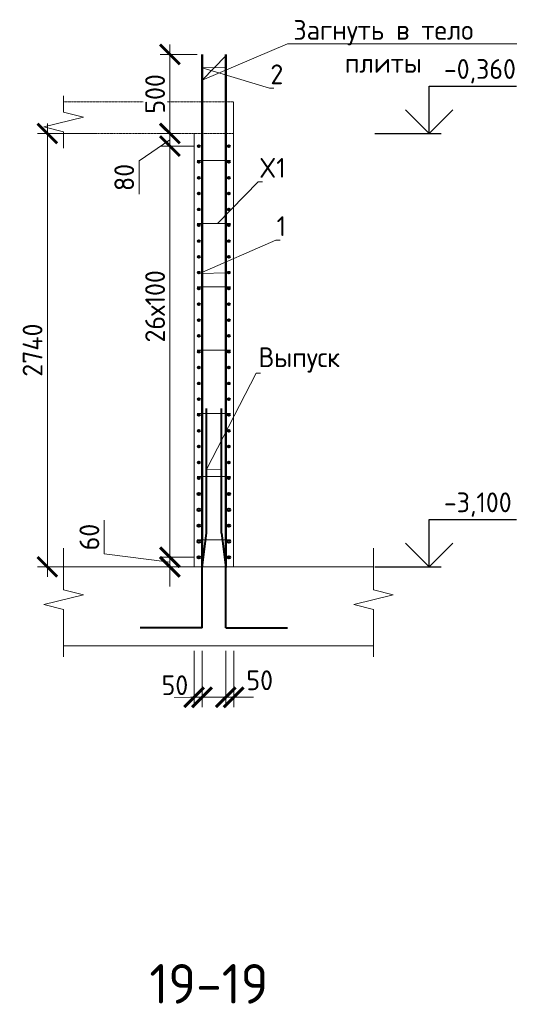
# Model space of a CAD drawing. Header units: millimetres. Extents: x 376598 to 1249954, y -318491 to -22134.
# Tile 194 of 256: x 587714 to 594028, y -63862 to -51410. Entities that reach past the tile are written whole.
import ezdxf
from ezdxf import colors
from ezdxf.entities.mleader import LeaderData, LeaderLine
from ezdxf.math import Vec2, Vec3

# ---------------------------------------------------------------- set-up
doc = ezdxf.new("R2010")
doc.units = ezdxf.units.MM
doc.linetypes.add('01 Штриховая _4 мм_', pattern=[6, 3.5, -2.5])
for name, color, linetype, lineweight in [('AF_Perekritie', 90, 'Continuous', 18), ('AF_Stena', 90, 'Continuous', 18), ('KR_Fundament', 253, 'Continuous', 18), ('Арм_шпильки', 143, 'Continuous', 18), ('Армирование', 3, 'Continuous', 40), ('АрмСтер', 2, 'Continuous', 50), ('подоснова', 151, 'Continuous', 5), ('РАЗМЕРЫ', 1, 'Continuous', 9)]:
    doc.layers.add(name, color=color, linetype=linetype, lineweight=lineweight)
doc.styles.add('GOST-2.304_Type-B', font='GOST_Common.ttf')
doc.dimstyles.new('мой 25', dxfattribs={"dimscale": 100, "dimtxt": 2.5, "dimasz": 2.5, "dimexe": 1.25, "dimexo": 0.625, "dimtad": 1, "dimdec": 0, "dimlfac": 0.5, "dimtxsty": 'GOST-2.304_Type-B', "dimblk": 'ARCHTICK', "dimcen": 2.5, "dimdle": 1.25, "dimaunit": 1, "dimadec": 1, "dimazin": 2, "dimtfac": 1, "dimtdec": 0, "dimtmove": 1, "dimatfit": 3, "dimfxl": 6, "dimfxlon": 1, "dimtfill": 1, "dimlwd": -1, "dimlwe": -1, "dimarcsym": 0})

# ---------------------------------------------------------------- blocks, each defined once
blk = doc.blocks.new('_None')
blk = doc.blocks.new('_ArchTick')
at = {"color": 0, "linetype": 'ByBlock', "const_width": 0.15}
blk.add_lwpolyline([(-0.5, -0.5), (0.5, 0.5)], dxfattribs=at)
blk = doc.blocks.new('*D2463')
at = {"layer": 'DEFPOINTS', "color": 0, "lineweight": 0, "transparency": 16777216}
for p in [(589612, -52849), (589749, -52849), (589978, -53009)]:
    blk.add_point(p, dxfattribs=at)
at = {"layer": 'РАЗМЕРЫ', "color": 0, "linetype": 'Continuous', "transparency": 16777216}
for p, q in [((589612, -53134), (589612, -52724)), ((589687, -52849), (589487, -52849)), ((589612, -52929), (589222, -53193)), ((589915, -53009), (589487, -53009)), ((589222, -53193), (589222, -53618))]:
    blk.add_line(p, q, dxfattribs=at)
at = {"layer": 'РАЗМЕРЫ', "color": 0, "transparency": 16777216, "xscale": 250, "yscale": 250, "zscale": 250}
for p, rotation in [((589612, -52849), 90), ((589612, -53009), 270)]:
    blk.add_blockref('_ArchTick', p, dxfattribs=dict(at, rotation=rotation))
at = {"layer": 'РАЗМЕРЫ', "color": 0, "lineweight": 0, "transparency": 16777216, "insert": (589035, -53405), "char_height": 250, "attachment_point": 5, "rotation": 90, "style": 'GOST-2.304_Type-B', "bg_fill": 3, "box_fill_scale": 1.1, "bg_fill_color": 256, "bg_fill_true_color": 13158600, "bg_fill_transparency": 0}
blk.add_mtext('80', dxfattribs=at)
blk = doc.blocks.new('*D2464')
at = {"layer": 'DEFPOINTS', "color": 0, "lineweight": 0, "transparency": 16777216}
for p in [(589978, -58209), (589612, -58329), (589918, -58329)]:
    blk.add_point(p, dxfattribs=at)
at = {"layer": 'РАЗМЕРЫ', "color": 0, "linetype": 'Continuous', "transparency": 16777216}
for p, q in [((588781, -58166), (588781, -57741)), ((589612, -58209), (589612, -57959)), ((589612, -58269), (588781, -58166)), ((589915, -58209), (589487, -58209)), ((589612, -58209), (589612, -58329)), ((589612, -58209), (589612, -58329)), ((589855, -58329), (589487, -58329)), ((589612, -58329), (589612, -58579))]:
    blk.add_line(p, q, dxfattribs=at)
at = {"layer": 'РАЗМЕРЫ', "color": 0, "transparency": 16777216, "xscale": 250, "yscale": 250, "zscale": 250}
for p, rotation in [((589612, -58209), 270), ((589612, -58329), 90)]:
    blk.add_blockref('_ArchTick', p, dxfattribs=dict(at, rotation=rotation))
at = {"layer": 'РАЗМЕРЫ', "color": 0, "lineweight": 0, "transparency": 16777216, "insert": (588594, -57953), "char_height": 250, "attachment_point": 5, "rotation": 90, "style": 'GOST-2.304_Type-B', "bg_fill": 3, "box_fill_scale": 1.1, "bg_fill_color": 256, "bg_fill_true_color": 13158600, "bg_fill_transparency": 0}
blk.add_mtext('60', dxfattribs=at)
blk = doc.blocks.new('*D2103')
at = {"layer": 'DEFPOINTS', "color": 0, "lineweight": 0, "transparency": 16777216}
for p in [(589612, -51849), (590019, -51849), (589487, -52849)]:
    blk.add_point(p, dxfattribs=at)
at = {"layer": 'РАЗМЕРЫ', "color": 0, "linetype": 'Continuous', "transparency": 16777216}
for p, q in [((589612, -52974), (589612, -51724)), ((589956, -51849), (589487, -51849)), ((589550, -52849), (589737, -52849))]:
    blk.add_line(p, q, dxfattribs=at)
at = {"layer": 'РАЗМЕРЫ', "color": 0, "transparency": 16777216, "xscale": 250, "yscale": 250, "zscale": 250}
for p, rotation in [((589612, -51849), 90), ((589612, -52849), 270)]:
    blk.add_blockref('_ArchTick', p, dxfattribs=dict(at, rotation=rotation))
at = {"layer": 'РАЗМЕРЫ', "color": 0, "lineweight": 0, "transparency": 16777216, "insert": (589425, -52349), "char_height": 250, "attachment_point": 5, "rotation": 90, "style": 'GOST-2.304_Type-B', "bg_fill": 3, "box_fill_scale": 1.1, "bg_fill_color": 256, "bg_fill_true_color": 13158600, "bg_fill_transparency": 0}
blk.add_mtext('500', dxfattribs=at)
blk = doc.blocks.new('*D2104')
at = {"layer": 'DEFPOINTS', "color": 0, "lineweight": 0, "transparency": 16777216}
for p in [(590222, -52849), (588063, -58329), (590382, -58329)]:
    blk.add_point(p, dxfattribs=at)
at = {"layer": 'РАЗМЕРЫ', "color": 0, "linetype": 'Continuous', "transparency": 16777216}
for p, q in [((588063, -52724), (588063, -58454)), ((588663, -52849), (587938, -52849)), ((588663, -58329), (587938, -58329))]:
    blk.add_line(p, q, dxfattribs=at)
at = {"layer": 'РАЗМЕРЫ', "color": 0, "transparency": 16777216, "xscale": 250, "yscale": 250, "zscale": 250}
for p, rotation in [((588063, -52849), 90), ((588063, -58329), 270)]:
    blk.add_blockref('_ArchTick', p, dxfattribs=dict(at, rotation=rotation))
at = {"layer": 'РАЗМЕРЫ', "color": 0, "lineweight": 0, "transparency": 16777216, "insert": (587876, -55589), "char_height": 250, "attachment_point": 5, "rotation": 90, "style": 'GOST-2.304_Type-B', "bg_fill": 3, "box_fill_scale": 1.1, "bg_fill_color": 256, "bg_fill_true_color": 13158600, "bg_fill_transparency": 0}
blk.add_mtext('2740', dxfattribs=at)
blk = doc.blocks.new('*D2465')
at = {"layer": 'DEFPOINTS', "color": 0, "lineweight": 0, "transparency": 16777216}
for p in [(589978, -53009), (589612, -58209), (589834, -58209)]:
    blk.add_point(p, dxfattribs=at)
at = {"layer": 'РАЗМЕРЫ', "color": 0, "linetype": 'Continuous', "transparency": 16777216}
for p, q in [((589612, -52884), (589612, -58334)), ((589915, -53009), (589487, -53009)), ((589771, -58209), (589487, -58209))]:
    blk.add_line(p, q, dxfattribs=at)
at = {"layer": 'РАЗМЕРЫ', "color": 0, "transparency": 16777216, "xscale": 250, "yscale": 250, "zscale": 250}
for p, rotation in [((589612, -53009), 90), ((589612, -58209), 270)]:
    blk.add_blockref('_ArchTick', p, dxfattribs=dict(at, rotation=rotation))
at = {"layer": 'РАЗМЕРЫ', "color": 0, "lineweight": 0, "transparency": 16777216, "insert": (589425, -55035), "char_height": 250, "attachment_point": 5, "rotation": 90, "style": 'GOST-2.304_Type-B', "bg_fill": 3, "box_fill_scale": 1.1, "bg_fill_color": 256, "bg_fill_true_color": 13158600, "bg_fill_transparency": 0}
blk.add_mtext('26х100', dxfattribs=at)
blk = doc.blocks.new('*D2113')
at = {"layer": 'DEFPOINTS', "color": 0, "lineweight": 0, "transparency": 16777216}
for p in [(589918, -59329), (590018, -59329), (590018, -59979)]:
    blk.add_point(p, dxfattribs=at)
at = {"layer": 'РАЗМЕРЫ', "color": 0, "linetype": 'Continuous', "transparency": 16777216}
for p, q in [((589918, -59391), (589918, -60104)), ((590018, -59391), (590018, -60104)), ((589918, -59979), (589668, -59979)), ((589918, -59979), (590018, -59979)), ((590018, -59979), (590268, -59979))]:
    blk.add_line(p, q, dxfattribs=at)
at = {"layer": 'РАЗМЕРЫ', "color": 0, "lineweight": 0, "transparency": 16777216, "insert": (589675, -59826), "char_height": 250, "attachment_point": 5, "style": 'GOST-2.304_Type-B', "bg_fill": 3, "box_fill_scale": 1.1, "bg_fill_color": 256, "bg_fill_true_color": 13158600, "bg_fill_transparency": 0}
blk.add_mtext('50', dxfattribs=at)
at = {"layer": 'РАЗМЕРЫ', "color": 0, "transparency": 16777216, "xscale": 250, "yscale": 250, "zscale": 250}
blk.add_blockref('_ArchTick', (589918, -59979), dxfattribs=at)
at = {"layer": 'РАЗМЕРЫ', "color": 0, "transparency": 16777216, "xscale": 250, "yscale": 250, "zscale": 250, "rotation": 180}
blk.add_blockref('_ArchTick', (590018, -59979), dxfattribs=at)
blk = doc.blocks.new('*D2114')
at = {"layer": 'DEFPOINTS', "color": 0, "lineweight": 0, "transparency": 16777216}
for p in [(590318, -59329), (590418, -59329), (590418, -59979)]:
    blk.add_point(p, dxfattribs=at)
at = {"layer": 'РАЗМЕРЫ', "color": 0, "linetype": 'Continuous', "transparency": 16777216}
for p, q in [((590318, -59391), (590318, -60104)), ((590418, -59391), (590418, -60104)), ((590318, -59979), (590068, -59979)), ((590318, -59979), (590418, -59979)), ((590418, -59979), (590668, -59979))]:
    blk.add_line(p, q, dxfattribs=at)
at = {"layer": 'РАЗМЕРЫ', "color": 0, "transparency": 16777216, "xscale": 250, "yscale": 250, "zscale": 250}
blk.add_blockref('_ArchTick', (590318, -59979), dxfattribs=at)
at = {"layer": 'РАЗМЕРЫ', "color": 0, "lineweight": 0, "transparency": 16777216, "insert": (590747, -59764), "char_height": 250, "attachment_point": 5, "style": 'GOST-2.304_Type-B', "bg_fill": 3, "box_fill_scale": 1.1, "bg_fill_color": 256, "bg_fill_true_color": 13158600, "bg_fill_transparency": 0}
blk.add_mtext('50', dxfattribs=at)
at = {"layer": 'РАЗМЕРЫ', "color": 0, "transparency": 16777216, "xscale": 250, "yscale": 250, "zscale": 250, "rotation": 180}
blk.add_blockref('_ArchTick', (590418, -59979), dxfattribs=at)

msp = doc.modelspace()

# ---------------------------------------------------------------- linework, layer by layer
for points in [[(592888.4, -52248.9), (593993.7, -52248.9)], [(592888.4, -52848.9), (592888.4, -52248.9)], [(593188.4, -52548.9), (592888.4, -52848.9), (592588.4, -52548.9)], [(592203.9, -52848.9), (593038.4, -52848.9)], [(592888.4, -57728.9), (593993.7, -57728.9)], [(592888.4, -58328.9), (592888.4, -57728.9)], [(593188.4, -58028.9), (592888.4, -58328.9), (592588.4, -58028.9)], [(592203.9, -58328.9), (593038.4, -58328.9)]]:
    msp.add_lwpolyline(points)
at = {"layer": 'AF_Perekritie', "linetype": '01 Штриховая _4 мм_', "lineweight": 9}
for p, q in [((590417.6, -52448.9), (588269, -52448.9)), ((588269, -52848.9), (590417.6, -52848.9))]:
    msp.add_line(p, q, dxfattribs=at)
at = {"layer": 'AF_Stena', "lineweight": 20}
for p, q in [((590417.6, -58328.9), (590417.6, -52449.9)), ((589917.6, -52848.9), (589917.6, -58328.9)), ((589917.6, -58328.9), (590417.6, -58328.9))]:
    msp.add_line(p, q, dxfattribs=at)
for points in [[(588269, -52523.9), (588269, -52373.9)], [(588269, -52523.9), (588269, -52578.9)], [(588519, -52641.4), (588019, -52766.4)], [(588269, -52578.9), (588519, -52641.4)], [(588019, -52766.4), (588269, -52828.9)], [(588269, -52828.9), (588269, -52883.9)], [(588269, -52883.9), (588269, -53033.9)], [(588269, -58564.8), (588269, -58093)], [(592185.4, -58564.8), (592185.4, -58093)], [(588269, -58564.8), (588269, -58619.8)], [(588269, -58619.8), (588519, -58682.3)], [(592185.4, -58564.8), (592185.4, -58619.8)], [(592185.4, -58619.8), (592435.4, -58682.3)], [(588519, -58682.3), (588019, -58807.3)], [(592435.4, -58682.3), (591935.4, -58807.3)], [(588019, -58807.3), (588269, -58869.8)], [(588269, -58869.8), (588269, -58924.8)], [(591935.4, -58807.3), (592185.4, -58869.8)], [(592185.4, -58869.8), (592185.4, -58924.8)], [(588269, -58924.8), (588269, -59468.9)], [(592185.4, -58924.8), (592185.4, -59468.9)]]:
    msp.add_lwpolyline(points, dxfattribs=at)
at = {"layer": 'KR_Fundament', "lineweight": 9}
for p, q in [((592185.4, -58328.9), (588269, -58328.9)), ((588269, -59328.9), (592185.4, -59328.9))]:
    msp.add_line(p, q, dxfattribs=at)
at = {"layer": 'Армирование', "ltscale": 100}
for p, q in [((590072.6, -57901.5), (590072.9, -56328.4)), ((590263.3, -57901.5), (590263.6, -56328.4)), ((590018.6, -58336.1), (590072.6, -57901.5)), ((590263.3, -57901.5), (590317.3, -58336.1)), ((590018.9, -59099.5), (590018.6, -58336.1)), ((590317.6, -59099.5), (590317.3, -58336.1)), ((590019.2, -59099.6), (589237.6, -59099.3)), ((590317.6, -59099.5), (591099.2, -59099.2))]:
    msp.add_line(p, q, dxfattribs=at)
for centre, radius in [((589977.6, -53008.9), 12), ((590357.6, -53008.9), 12), ((590357.6, -53408.9), 12), ((589977.6, -53808.9), 12), ((590357.6, -53808.9), 12), ((589977.6, -54208.9), 12), ((590357.6, -54208.9), 12), ((589977.6, -54608.9), 12), ((590357.6, -54608.9), 12), ((589977.6, -55008.9), 12), ((590357.6, -55008.9), 12), ((589977.6, -55408.9), 12), ((590357.6, -55408.9), 12), ((589977.6, -55808.9), 12), ((590357.6, -55808.9), 12), ((589977.6, -56208.9), 12), ((590357.6, -56208.9), 12), ((589977.6, -56608.9), 12), ((590357.6, -56608.9), 12), ((589977.6, -57008.9), 12), ((590357.6, -57008.9), 12), ((589977.6, -57408.9), 16), ((590357.6, -57408.9), 16), ((589977.6, -57808.9), 16), ((590357.6, -57808.9), 16), ((589977.6, -58208.9), 16), ((590357.6, -58208.9), 16)]:
    msp.add_circle(centre, radius, dxfattribs=at)
at = {"layer": 'АрмСтер', "ltscale": 15}
for p, q in [((590018.9, -58328.9), (590018.9, -51848.8)), ((590317.3, -58328.9), (590317.3, -51848.8))]:
    msp.add_line(p, q, dxfattribs=at)

# ---------------------------------------------------------------- texts
at = {"style": 'GOST-2.304_Type-B'}
for s, p in [('-0,360', (593074.3, -52158.9)), ('-3,100', (593074.3, -57638.9))]:
    msp.add_text(s, height=250, dxfattribs=at).set_placement(p)
at = {"layer": 'РАЗМЕРЫ', "insert": (590105.5, -63602.6), "char_height": 500, "attachment_point": 5, "style": 'GOST-2.304_Type-B'}
msp.add_mtext_dynamic_manual_height_columns('19-19', width=3941.213, gutter_width=625, heights=[500], dxfattribs=at)

# ---------------------------------------------------------------- leaders
at = {"layer": 'подоснова'}
ml = msp.add_multileader_mtext('Standard', dxfattribs=at)
ml.set_content('Загнуть в тело плиты', color=256, style='GOST-2.304_Type-B')
ml.set_leader_properties(color=256, linetype='ByLayer', lineweight=15)
ml.set_arrow_properties(name='NONE')
ml.build(insert=Vec2(0, 0))
ml.multileader.update_dxf_attribs({"text_left_attachment_type": 6, "text_right_attachment_type": 6, "dogleg_length": 10, "arrow_head_size": 18})
ctx = ml.context
ctx.base_point, ctx.char_height, ctx.arrow_head_size, ctx.landing_gap_size, ctx.plane_origin = Vec3(591110.3, -51714.6), 250, 18, 20, Vec3(594528.4, -50264.2)
ctx.left_attachment, ctx.right_attachment, ctx.text_align_type = 6, 6, 1
notes = []
notes.append((ctx, [(1, (1, 1, 0), (591100.3, -51714.6), (1, 0), 10, [(0, [(590317.3, -51868.8), (590018.9, -52173.4)], 0, [])])]))
ctx.mtext.insert, ctx.mtext.width, ctx.mtext.alignment, ctx.mtext.flow_direction = Vec3(592309.6, -51414.6), 2840.037, 2, 5
ml = msp.add_multileader_mtext('Standard', dxfattribs=at)
ml.set_content('2', color=256, style='GOST-2.304_Type-B')
ml.set_leader_properties(color=256, linetype='ByLayer', lineweight=15)
ml.set_arrow_properties(name='NONE')
ml.build(insert=Vec2(0, 0))
ml.multileader.update_dxf_attribs({"text_left_attachment_type": 6, "text_right_attachment_type": 6, "dogleg_length": 10, "arrow_head_size": 18})
ctx = ml.context
ctx.base_point, ctx.char_height, ctx.arrow_head_size, ctx.landing_gap_size, ctx.plane_origin = Vec3(590881.2, -52276), 250, 18, 20, Vec3(589664.3, -50963.4)
ctx.left_attachment, ctx.right_attachment, ctx.text_align_type = 6, 6, 1
notes.append((ctx, [(0, (1, 1, 0), (590871.2, -52276), (1, 0), 10, [(1, [(590317.3, -52016), (590018.9, -52017.8)], 0, [])])]))
ctx.mtext.insert, ctx.mtext.width, ctx.mtext.alignment, ctx.mtext.flow_direction = Vec3(590963.7, -51976), 22.898, 2, 5
ml = msp.add_multileader_mtext('Standard', dxfattribs=at)
ml.set_content('1', color=256, style='GOST-2.304_Type-B')
ml.set_leader_properties(color=256, linetype='ByLayer', lineweight=15)
ml.set_arrow_properties(name='NONE')
ml.build(insert=Vec2(0, 0))
ml.multileader.update_dxf_attribs({"text_left_attachment_type": 6, "text_right_attachment_type": 6, "dogleg_length": 10, "arrow_head_size": 18})
ctx = ml.context
ctx.base_point, ctx.char_height, ctx.arrow_head_size, ctx.landing_gap_size, ctx.plane_origin = Vec3(590962.8, -54196.3), 250, 18, 20, Vec3(589663.1, -53756)
ctx.left_attachment, ctx.right_attachment, ctx.text_align_type = 6, 6, 1
notes.append((ctx, [(0, (1, 1, 0), (590952.8, -54196.3), (1, 0), 10, [(1, [(590345.6, -54609.6), (589985.7, -54618.3)], 0, [])])]))
ctx.mtext.insert, ctx.mtext.width, ctx.mtext.alignment, ctx.mtext.flow_direction = Vec3(591020.3, -53896.3), 22.898, 2, 5
ml = msp.add_multileader_mtext('Standard', dxfattribs=at)
ml.set_content('Выпуск', color=256, style='GOST-2.304_Type-B')
ml.set_leader_properties(color=256, linetype='ByLayer', lineweight=15)
ml.set_arrow_properties(name='NONE')
ml.build(insert=Vec2(0, 0))
ml.multileader.update_dxf_attribs({"text_left_attachment_type": 6, "text_right_attachment_type": 6, "dogleg_length": 10, "arrow_head_size": 18})
ctx = ml.context
ctx.base_point, ctx.char_height, ctx.arrow_head_size, ctx.landing_gap_size, ctx.plane_origin = Vec3(590713.9, -55879.1), 250, 18, 20, Vec3(589556.9, -55861)
ctx.left_attachment, ctx.right_attachment, ctx.text_align_type = 6, 6, 1
notes.append((ctx, [(0, (1, 1, 0), (590703.9, -55879.1), (1, 0), 10, [(1, [(590263.3, -57102.2), (590072.6, -57098.9)], 0, [])])]))
ctx.mtext.insert, ctx.mtext.width, ctx.mtext.alignment, ctx.mtext.flow_direction = Vec3(591246.4, -55554.1), 22.898, 2, 5
for ctx, leaders in notes:
    for number, flags, end, landing, length, lines in leaders:
        leader = LeaderData()
        leader.index, (leader.has_last_leader_line, leader.has_dogleg_vector, leader.attachment_direction) = number, flags
        leader.last_leader_point, leader.dogleg_vector, leader.dogleg_length = Vec3(end), Vec3(landing), length
        for number, points, colour, breaks in lines:
            line = LeaderLine()
            line.index, line.vertices, line.color, line.breaks = number, Vec3.list(points), colors.encode_raw_color(colour), breaks
            leader.lines.append(line)
        ctx.leaders.append(leader)

# ---------------------------------------------------------------- next in the draw order: dimensions: what is measured, and where the dimension line sits
at = {"layer": 'РАЗМЕРЫ', "lineweight": 0}
for base, p1, p2, picture, middle in [((589612.3, -52848.9), (589977.6, -53008.9), (589749.4, -52848.9), '*D2463', (589222.5, -53255.1)), ((589612.3, -58328.9), (589977.6, -58208.9), (589917.6, -58328.9), '*D2464', (588781.4, -58103.3))]:
    dim = msp.add_linear_dim(base=base, p1=p1, p2=p2, angle=90, dimstyle='мой 25', dxfattribs=at)
    dim.commit()
    dim.dimension.update_dxf_attribs({"geometry": picture, "text_midpoint": middle, "dimtype": 160})
dim = msp.add_linear_dim(base=(590017.5, -59979.1), p1=(589917.6, -59328.9), p2=(590017.5, -59328.9), dimstyle='мой 25', dxfattribs=at)
dim.commit()
dim.dimension.update_dxf_attribs({"geometry": '*D2113', "text_midpoint": (589674.9, -60013.6), "dimtype": 160})

# ---------------------------------------------------------------- next in the draw order: linework, layer by layer
at = {"layer": 'Армирование', "ltscale": 100}
msp.add_circle((589977.6, -53408.9), 12, dxfattribs=at)

# ---------------------------------------------------------------- next in the draw order: dimensions: what is measured, and where the dimension line sits
at = {"layer": 'РАЗМЕРЫ', "lineweight": 0}
dim = msp.add_linear_dim(base=(589612.3, -51848.9), p1=(589487.3, -52848.9), p2=(590018.9, -51848.9), angle=90, dimstyle='мой 25', dxfattribs=at)
dim.commit()
dim.dimension.update_dxf_attribs({"geometry": '*D2103', "text_midpoint": (589424.8, -52348.9)})
dim = msp.add_linear_dim(base=(590417.6, -59979.1), p1=(590317.5, -59328.9), p2=(590417.6, -59328.9), dimstyle='мой 25', dxfattribs=at)
dim.commit()
dim.dimension.update_dxf_attribs({"geometry": '*D2114', "text_midpoint": (590747.2, -59951), "dimtype": 160})

# ---------------------------------------------------------------- next in the draw order: dimensions: what is measured, and where the dimension line sits
dim = msp.add_linear_dim(base=(588063, -58328.9), p1=(590222.2, -52848.9), p2=(590381.8, -58328.9), angle=90, dimstyle='мой 25', dxfattribs=at)
dim.commit()
dim.dimension.update_dxf_attribs({"geometry": '*D2104', "text_midpoint": (587875.5, -55588.9)})

# ---------------------------------------------------------------- next in the draw order: linework, layer by layer
at = {"layer": 'Армирование', "ltscale": 100}
for centre, radius in [((589977.6, -53208.9), 12), ((590357.6, -53208.9), 12), ((589977.6, -53608.9), 12), ((590357.6, -53608.9), 12), ((590357.6, -54008.9), 12), ((590357.6, -54408.9), 12), ((590357.6, -54808.9), 12), ((590357.6, -55208.9), 12), ((590357.6, -55608.9), 12), ((590357.6, -56008.9), 12), ((590357.6, -56408.9), 12), ((590357.6, -56808.9), 12), ((590357.6, -57208.9), 12), ((589977.6, -57608.9), 16), ((590357.6, -57608.9), 16), ((589977.6, -58008.9), 16), ((590357.6, -58008.9), 16)]:
    msp.add_circle(centre, radius, dxfattribs=at)

# ---------------------------------------------------------------- next in the draw order: leaders
at = {"layer": 'подоснова'}
ml = msp.add_multileader_mtext('Standard', dxfattribs=at)
ml.set_content('X1', color=256, style='GOST-2.304_Type-B')
ml.set_leader_properties(color=256, linetype='ByLayer', lineweight=15)
ml.set_arrow_properties(name='NONE')
ml.build(insert=Vec2(0, 0))
ml.multileader.update_dxf_attribs({"text_left_attachment_type": 6, "text_right_attachment_type": 6, "dogleg_length": 10, "arrow_head_size": 18})
ctx = ml.context
ctx.base_point, ctx.char_height, ctx.arrow_head_size, ctx.landing_gap_size, ctx.plane_origin = Vec3(590738, -53459), 250, 18, 20, Vec3(589743.5, -52686.9)
ctx.left_attachment, ctx.right_attachment, ctx.text_align_type = 6, 6, 1
notes = []
notes.append((ctx, [(0, (1, 1, 0), (590728, -53459), (1, 0), 10, [(0, [(590214.3, -53988.9)], 0, [])])]))
ctx.mtext.insert, ctx.mtext.width, ctx.mtext.alignment, ctx.mtext.flow_direction = Vec3(590908, -53159), 22.898, 2, 5
for ctx, leaders in notes:
    for number, flags, end, landing, length, lines in leaders:
        leader = LeaderData()
        leader.index, (leader.has_last_leader_line, leader.has_dogleg_vector, leader.attachment_direction) = number, flags
        leader.last_leader_point, leader.dogleg_vector, leader.dogleg_length = Vec3(end), Vec3(landing), length
        for number, points, colour, breaks in lines:
            line = LeaderLine()
            line.index, line.vertices, line.color, line.breaks = number, Vec3.list(points), colors.encode_raw_color(colour), breaks
            leader.lines.append(line)
        ctx.leaders.append(leader)

# ---------------------------------------------------------------- next in the draw order: dimensions: what is measured, and where the dimension line sits
at = {"layer": 'РАЗМЕРЫ', "lineweight": 0}
dim = msp.add_linear_dim(base=(589612.3, -58208.9), p1=(589977.6, -53008.9), p2=(589833.7, -58208.9), angle=90, text='26х100', dimstyle='мой 25', dxfattribs=at)
dim.commit()
dim.dimension.update_dxf_attribs({"geometry": '*D2465', "text_midpoint": (589612.3, -55034.8), "dimtype": 160})

# ---------------------------------------------------------------- next in the draw order: linework, layer by layer
at = {"layer": 'Арм_шпильки'}
for p, q in [((589957.6, -53188.9), (590377.6, -53188.9)), ((589957.6, -53988.9), (590377.6, -53988.9)), ((589957.6, -54788.9), (590377.6, -54788.9)), ((589957.6, -55588.9), (590377.6, -55588.9)), ((589957.6, -56388.9), (590377.6, -56388.9)), ((589957.6, -57188.9), (590377.6, -57188.9)), ((589957.6, -57988.9), (590377.6, -57988.9))]:
    msp.add_line(p, q, dxfattribs=at)
at = {"layer": 'Армирование', "ltscale": 100}
for centre in [(589977.6, -54008.9), (589977.6, -54408.9), (589977.6, -54808.9), (589977.6, -55208.9), (589977.6, -55608.9), (589977.6, -56008.9), (589977.6, -56408.9), (589977.6, -56808.9), (589977.6, -57208.9)]:
    msp.add_circle(centre, 12, dxfattribs=at)

doc.saveas('drawing.dxf')
